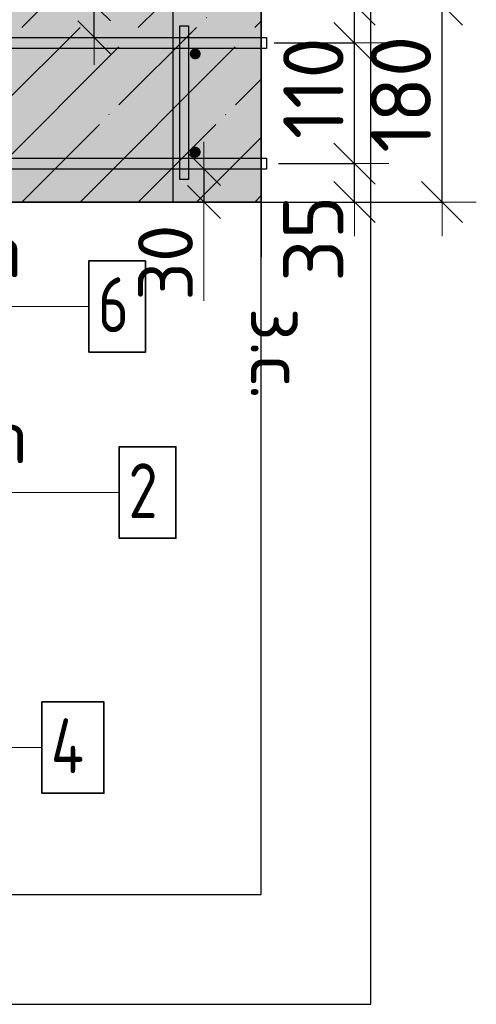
# Model space of a CAD drawing. Header units: millimetres. Extents: x -3026 to 47325, y -2839 to 55854.
# Tile 126 of 130: x 46336 to 46752, y 32833 to 33730. Entities that reach past the tile are written whole.
import ezdxf

# ---------------------------------------------------------------- set-up
doc = ezdxf.new("R2010")
doc.units = ezdxf.units.MM
doc.header["$PDMODE"] = 65
for name, pattern in [('______11', [125, 100, -12.5, 0, -12.5]), ('______5', [275, 200, -25, 25, -25]), ('________', [0])]:
    doc.linetypes.add(name, pattern=pattern)
for name, color, linetype, lineweight in [('Standard', 7, 'Continuous', 25), ('Арм.стержн. вертикальными 1', 22, 'Continuous', 35), ('Арм.стержн.горизонт. 1', 180, 'Continuous', 35), ('Размерная линия_ общее', 7, 'Continuous', 13), ('Размерная линия_ общее_1', 7, 'Continuous', 13)]:
    doc.layers.add(name, color=color, linetype=linetype, lineweight=lineweight)
doc.layers.add('Арм.стержн.Стяжки', color=7, linetype='Continuous', lineweight=35, true_color=0x501e0f)
doc.styles.add('ISOCPEUR', font='ISOCPEUR')
doc.dimstyles.new('DIMSTYLE_3', dxfattribs={"dimtxt": 55, "dimasz": 62.5, "dimexe": 0, "dimexo": 0, "dimgap": 27.5, "dimtad": 2, "dimdec": 0, "dimrnd": 5, "dimzin": 12, "dimdsep": 46, "dimtxsty": 'ISOCPEUR', "dimblk1": 'ALL_ML_STRICH', "dimblk2": 'ALL_ML_STRICH', "dimsah": 1, "dimcen": 0, "dimclrd": 7, "dimclre": 256, "dimclrt": 7, "dimadec": 0, "dimazin": 0, "dimtfac": 1, "dimtdec": 0, "dimtix": 1, "dimtmove": 2, "dimatfit": 3, "dimfxl": 0, "dimtzin": 0, "dimlwd": 0, "dimlwe": -3, "dimarcsym": 0})
doc.dimstyles.new('DIMSTYLE_7', dxfattribs={"dimtxt": 50, "dimasz": 50, "dimexe": 0, "dimexo": 0.001, "dimgap": 25, "dimtad": 2, "dimdec": 0, "dimrnd": 5, "dimzin": 12, "dimdsep": 46, "dimtxsty": 'ISOCPEUR', "dimblk1": 'ALL_ML_STRICH', "dimblk2": 'ALL_ML_STRICH', "dimsah": 1, "dimcen": 0, "dimse1": 1, "dimse2": 1, "dimclrd": 7, "dimclre": 256, "dimclrt": 7, "dimadec": 0, "dimazin": 0, "dimtfac": 1, "dimtdec": 0, "dimtix": 1, "dimtmove": 2, "dimatfit": 3, "dimfxl": 0, "dimtvp": 1.2, "dimtzin": 0, "dimlwd": 0, "dimlwe": -3, "dimarcsym": 0})
doc.dimstyles.new('DIMSTYLE_8', dxfattribs={"dimtxt": 55, "dimasz": 62.5, "dimexe": 0, "dimexo": 0, "dimgap": 27.5, "dimtad": 2, "dimdec": 0, "dimrnd": 5, "dimzin": 12, "dimdsep": 46, "dimtxsty": 'ISOCPEUR', "dimblk1": 'ALL_ML_STRICH', "dimblk2": 'ALL_ML_STRICH', "dimsah": 1, "dimcen": 0, "dimclrd": 7, "dimclre": 256, "dimclrt": 7, "dimadec": 0, "dimazin": 0, "dimtfac": 1, "dimtdec": 0, "dimtix": 1, "dimtmove": 2, "dimatfit": 3, "dimfxl": 0, "dimtvp": 1.2, "dimtzin": 0, "dimlwd": 0, "dimlwe": -3, "dimarcsym": 0})

# ---------------------------------------------------------------- blocks, each defined once
blk = doc.blocks.new('ALL_ML_STRICH')
at = {"color": 0, "linetype": 'ByBlock', "lineweight": -2}
for p, q in [((0, -0.5), (0, 0.5)), ((-0.3, -0.3), (0.3, 0.3)), ((-1, 0), (0.5, 0))]:
    blk.add_line(p, q, dxfattribs=at)
blk = doc.blocks.new('*D311')
at = {"layer": 'DEFPOINTS', "color": 7, "linetype": 'Continuous', "lineweight": 13, "transparency": 33554687}
for p in [(46551.78, 33599.06), (46533.82, 33564.06), (46640.95, 33564.06)]:
    blk.add_point(p, dxfattribs=at)
at = {"layer": 'Размерная линия_ общее', "color": 253, "linetype": 'Continuous', "lineweight": -2, "true_color": 0xa0a0a0, "transparency": 33554687}
for p, q in [((46571.78, 33599.06), (46640.95, 33599.06)), ((46553.82, 33564.06), (46640.95, 33564.06))]:
    blk.add_line(p, q, dxfattribs=at)
at = {"layer": 'Размерная линия_ общее', "color": 7, "linetype": 'Continuous', "lineweight": -2, "transparency": 33554687}
blk.add_line((46640.95, 33564.06), (46640.95, 33599.06), dxfattribs=at)
at = {"layer": 'Размерная линия_ общее', "color": 7, "linetype": 'Continuous', "lineweight": 13, "transparency": 33554687, "xscale": 62.5, "yscale": 62.5, "zscale": 62.5}
for p, rotation in [((46640.95, 33599.06), 90), ((46640.95, 33564.06), 270)]:
    blk.add_blockref('ALL_ML_STRICH', p, dxfattribs=dict(at, rotation=rotation))
at = {"layer": 'Размерная линия_ общее', "color": 7, "linetype": 'Continuous', "lineweight": 13, "transparency": 33554687, "insert": (46603.38, 33530.67), "char_height": 55, "width": 110, "attachment_point": 5, "rotation": 90, "style": 'ISOCPEUR'}
blk.add_mtext('\\A1;{35}', dxfattribs=at)
blk = doc.blocks.new('*D312')
at = {"layer": 'DEFPOINTS', "color": 7, "linetype": 'Continuous', "lineweight": 13, "transparency": 33554687}
for p in [(46547.69, 33709.06), (46551.78, 33599.06), (46640.95, 33599.06)]:
    blk.add_point(p, dxfattribs=at)
at = {"layer": 'Размерная линия_ общее', "color": 253, "linetype": 'Continuous', "lineweight": -2, "true_color": 0xa0a0a0, "transparency": 33554687}
for p, q in [((46567.69, 33709.06), (46640.95, 33709.06)), ((46571.78, 33599.06), (46640.95, 33599.06))]:
    blk.add_line(p, q, dxfattribs=at)
at = {"layer": 'Размерная линия_ общее', "color": 7, "linetype": 'Continuous', "lineweight": -2, "transparency": 33554687}
blk.add_line((46640.95, 33599.06), (46640.95, 33709.06), dxfattribs=at)
at = {"layer": 'Размерная линия_ общее', "color": 7, "linetype": 'Continuous', "lineweight": 13, "transparency": 33554687, "xscale": 62.5, "yscale": 62.5, "zscale": 62.5}
for p, rotation in [((46640.95, 33709.06), 90), ((46640.95, 33599.06), 270)]:
    blk.add_blockref('ALL_ML_STRICH', p, dxfattribs=dict(at, rotation=rotation))
at = {"layer": 'Размерная линия_ общее', "color": 7, "linetype": 'Continuous', "lineweight": 13, "transparency": 33554687, "insert": (46603.45, 33667.81), "char_height": 55, "width": 165, "attachment_point": 5, "rotation": 90, "style": 'ISOCPEUR'}
blk.add_mtext('\\A1;{110}', dxfattribs=at)
blk = doc.blocks.new('*D313')
at = {"layer": 'DEFPOINTS', "color": 7, "linetype": 'Continuous', "lineweight": 13, "transparency": 33554687}
for p in [(46541.81, 33744.06), (46547.69, 33709.06), (46640.95, 33709.06)]:
    blk.add_point(p, dxfattribs=at)
at = {"layer": 'Размерная линия_ общее', "color": 253, "linetype": 'Continuous', "lineweight": -2, "true_color": 0xa0a0a0, "transparency": 33554687}
for p, q in [((46561.81, 33744.06), (46640.95, 33744.06)), ((46567.69, 33709.06), (46640.95, 33709.06))]:
    blk.add_line(p, q, dxfattribs=at)
at = {"layer": 'Размерная линия_ общее', "color": 7, "linetype": 'Continuous', "lineweight": -2, "transparency": 33554687}
blk.add_line((46640.95, 33709.06), (46640.95, 33744.06), dxfattribs=at)
at = {"layer": 'Размерная линия_ общее', "color": 7, "linetype": 'Continuous', "lineweight": 13, "transparency": 33554687, "xscale": 62.5, "yscale": 62.5, "zscale": 62.5}
for p, rotation in [((46640.95, 33744.06), 90), ((46640.95, 33709.06), 270)]:
    blk.add_blockref('ALL_ML_STRICH', p, dxfattribs=dict(at, rotation=rotation))
at = {"layer": 'Размерная линия_ общее', "color": 7, "linetype": 'Continuous', "lineweight": 13, "transparency": 33554687, "insert": (46603.47, 33798.75), "char_height": 55, "width": 110, "attachment_point": 5, "rotation": 90, "style": 'ISOCPEUR'}
blk.add_mtext('\\A1;{35}', dxfattribs=at)
blk = doc.blocks.new('*D314')
at = {"layer": 'DEFPOINTS', "color": 7, "linetype": 'Continuous', "lineweight": 13, "transparency": 33554687}
for p in [(46547.37, 33744.06), (46553.82, 33564.06), (46720.7, 33564.06)]:
    blk.add_point(p, dxfattribs=at)
at = {"layer": 'Размерная линия_ общее', "color": 253, "linetype": 'Continuous', "lineweight": -2, "true_color": 0xa0a0a0, "transparency": 33554687}
for p, q in [((46567.37, 33744.06), (46720.7, 33744.06)), ((46573.82, 33564.06), (46720.7, 33564.06))]:
    blk.add_line(p, q, dxfattribs=at)
at = {"layer": 'Размерная линия_ общее', "color": 7, "linetype": 'Continuous', "lineweight": -2, "transparency": 33554687}
blk.add_line((46720.7, 33564.06), (46720.7, 33744.06), dxfattribs=at)
at = {"layer": 'Размерная линия_ общее', "color": 7, "linetype": 'Continuous', "lineweight": 13, "transparency": 33554687, "xscale": 62.5, "yscale": 62.5, "zscale": 62.5}
for p, rotation in [((46720.7, 33744.06), 90), ((46720.7, 33564.06), 270)]:
    blk.add_blockref('ALL_ML_STRICH', p, dxfattribs=dict(at, rotation=rotation))
at = {"layer": 'Размерная линия_ общее', "color": 7, "linetype": 'Continuous', "lineweight": 13, "transparency": 33554687, "insert": (46683.2, 33662.31), "char_height": 55, "width": 165, "attachment_point": 5, "rotation": 90, "style": 'ISOCPEUR'}
blk.add_mtext('\\A1;{180}', dxfattribs=at)
blk = doc.blocks.new('*D315')
at = {"layer": 'DEFPOINTS', "color": 7, "linetype": 'Continuous', "lineweight": 13, "transparency": 33554687}
for p in [(46394.96, 33744.06), (46394.96, 33714.06), (46403.68, 33714.06)]:
    blk.add_point(p, dxfattribs=at)
at = {"layer": 'Размерная линия_ общее_1', "color": 7, "linetype": 'Continuous', "lineweight": -2, "transparency": 33554687}
blk.add_line((46403.68, 33714.06), (46403.68, 33744.06), dxfattribs=at)
at = {"layer": 'Размерная линия_ общее_1', "color": 7, "linetype": 'Continuous', "lineweight": 13, "transparency": 33554687, "xscale": 50, "yscale": 50, "zscale": 50}
for p, rotation in [((46403.68, 33744.06), 90), ((46403.68, 33714.06), 270)]:
    blk.add_blockref('ALL_ML_STRICH', p, dxfattribs=dict(at, rotation=rotation))
at = {"layer": 'Размерная линия_ общее_1', "color": 7, "linetype": 'Continuous', "lineweight": 13, "transparency": 33554687, "insert": (46396.42, 33752.9), "char_height": 50, "width": 2.5, "attachment_point": 1, "rotation": 90, "line_spacing_factor": 0.60241, "style": 'ISOCPEUR'}
blk.add_mtext('з.с.', dxfattribs=at)
at = {"layer": 'Размерная линия_ общее_1', "color": 7, "linetype": 'Continuous', "lineweight": 13, "transparency": 33554687, "insert": (46368.68, 33799.88), "char_height": 50, "width": 100, "attachment_point": 5, "rotation": 90, "style": 'ISOCPEUR'}
blk.add_mtext('\\A1;{30}', dxfattribs=at)
blk = doc.blocks.new('*D322')
at = {"layer": 'DEFPOINTS', "color": 7, "linetype": 'Continuous', "lineweight": 13, "transparency": 33554687}
for p in [(46494.96, 33594.06), (46503.68, 33594.06), (46494.96, 33564.06)]:
    blk.add_point(p, dxfattribs=at)
at = {"layer": 'Размерная линия_ общее_1', "color": 7, "linetype": 'Continuous', "lineweight": -2, "transparency": 33554687}
blk.add_line((46503.68, 33594.06), (46503.68, 33564.06), dxfattribs=at)
at = {"layer": 'Размерная линия_ общее_1', "color": 7, "linetype": 'Continuous', "lineweight": 13, "transparency": 33554687, "xscale": 50, "yscale": 50, "zscale": 50}
for p, rotation in [((46503.68, 33594.06), 90), ((46503.68, 33564.06), 270)]:
    blk.add_blockref('ALL_ML_STRICH', p, dxfattribs=dict(at, rotation=rotation))
at = {"layer": 'Размерная линия_ общее_1', "color": 7, "linetype": 'Continuous', "lineweight": 13, "transparency": 33554687, "insert": (46468.68, 33508.86), "char_height": 50, "width": 100, "attachment_point": 5, "rotation": 90, "style": 'ISOCPEUR'}
blk.add_mtext('\\A1;{30}', dxfattribs=at)
at = {"layer": 'Размерная линия_ общее_1', "color": 7, "linetype": 'Continuous', "lineweight": 13, "transparency": 33554687, "insert": (46596.42, 33467.72), "char_height": 50, "width": 2.5, "attachment_point": 1, "rotation": 270, "line_spacing_factor": 0.60241, "style": 'ISOCPEUR'}
blk.add_mtext('з.с.', dxfattribs=at)

msp = doc.modelspace()

# ---------------------------------------------------------------- hatches: boundary and pattern name
at = {"layer": 'Standard', "linetype": 'Continuous', "lineweight": -3, "transparency": 33554687}
msp.add_hatch(color=7, dxfattribs=at).paths.add_polyline_path([(45815.8, 33744.06), (45815.8, 33564.06), (46555.84, 33564.06), (46555.84, 33744.06)])
at = {"layer": 'Арм.стержн. вертикальными 1', "linetype": 'Continuous', "lineweight": 50, "transparency": 33554687}
for points in [[(46500.8, 33699.06), (46500.42, 33700.98), (46499.34, 33702.6), (46497.71, 33703.68), (46495.8, 33704.06), (46493.89, 33703.68), (46492.26, 33702.6), (46491.18, 33700.98), (46490.8, 33699.06), (46491.18, 33697.15), (46492.26, 33695.53), (46493.89, 33694.44), (46495.8, 33694.06), (46497.71, 33694.44), (46499.34, 33695.53), (46500.42, 33697.15)], [(46500.8, 33609.53), (46500.42, 33611.44), (46499.34, 33613.07), (46497.71, 33614.15), (46495.8, 33614.53), (46493.89, 33614.15), (46492.26, 33613.07), (46491.18, 33611.44), (46490.8, 33609.53), (46491.18, 33607.62), (46492.26, 33606), (46493.89, 33604.91), (46495.8, 33604.53), (46497.71, 33604.91), (46499.34, 33606), (46500.42, 33607.62)]]:
    msp.add_hatch(color=4, dxfattribs=at).paths.add_polyline_path(points)

# ---------------------------------------------------------------- linework, layer by layer
at = {"layer": 'Standard', "color": 7, "linetype": 'Continuous', "lineweight": 25, "transparency": 33554687}
msp.add_line((46555.84, 33794.06), (46555.84, 33514.06), dxfattribs=at)
at = {"layer": 'Standard', "color": 52, "linetype": 'Continuous', "lineweight": -3, "transparency": 33554687}
for p, q in [((46555.84, 32932.94), (46555.84, 33790.98)), ((46555.84, 32932.94), (46555.84, 33790.98)), ((45644.92, 32932.94), (46555.84, 32932.94)), ((45644.92, 32932.94), (46555.84, 32932.94))]:
    msp.add_line(p, q, dxfattribs=at)
at = {"layer": 'Standard', "color": 253, "linetype": '______5', "lineweight": -3, "true_color": 0xababab, "transparency": 33554687}
for p, q in [((46178.76, 33564.06), (46358.76, 33744.06)), ((46284.83, 33564.06), (46464.83, 33744.06)), ((46390.89, 33564.06), (46555.84, 33729.01)), ((46496.96, 33564.06), (46555.84, 33622.95))]:
    msp.add_line(p, q, dxfattribs=at)
at = {"layer": 'Standard', "color": 253, "linetype": '______11', "lineweight": -3, "true_color": 0xababab, "transparency": 33554687}
for p, q in [((46231.8, 33564.06), (46411.8, 33744.06)), ((46337.86, 33564.06), (46517.86, 33744.06)), ((46443.93, 33564.06), (46555.84, 33675.98)), ((46549.99, 33564.06), (46555.84, 33569.91))]:
    msp.add_line(p, q, dxfattribs=at)
at = {"layer": 'Standard', "color": 253, "linetype": '________', "lineweight": 25, "true_color": 0xababab, "transparency": 33554687}
msp.add_line((46475.8, 33564.06), (46475.8, 33744.06), dxfattribs=at)
at = {"layer": 'Standard', "color": 7, "linetype": 'Continuous', "lineweight": 35, "transparency": 33554687}
msp.add_line((45995.8, 33564.06), (46555.84, 33564.06), dxfattribs=at)
at = {"layer": 'Standard', "color": 7, "linetype": 'Continuous', "lineweight": 13, "transparency": 33554687}
msp.add_line((46503.68, 33564.06), (46503.68, 33474.06), dxfattribs=at)
at = {"layer": 'Standard', "color": 7, "linetype": 'Continuous', "lineweight": 25, "transparency": 33554687}
msp.add_lwpolyline([(45544.92, 32832.94), (46655.84, 32832.94), (46655.84, 33890.98), (45544.92, 33890.98), (45544.92, 32832.94)], dxfattribs=at)
at = {"layer": 'Арм.стержн. вертикальными 1', "color": 7, "linetype": 'Continuous', "lineweight": 13, "transparency": 33554687}
msp.add_line((46018.6, 33299.3), (46426.6, 33299.3), dxfattribs=at)
at = {"layer": 'Арм.стержн. вертикальными 1', "color": 7, "linetype": 'Continuous', "lineweight": 35, "transparency": 33554687}
msp.add_lwpolyline([(46426.6, 33257.63), (46478.27, 33257.63), (46478.27, 33340.97), (46426.6, 33340.97), (46426.6, 33257.63)], dxfattribs=at)
at = {"layer": 'Арм.стержн.горизонт. 1', "color": 52, "linetype": 'Continuous', "lineweight": 25, "transparency": 33554687}
msp.add_line((45865.8, 33564.06), (46555.84, 33564.06), dxfattribs=at)
at = {"layer": 'Арм.стержн.горизонт. 1', "color": 7, "linetype": 'Continuous', "lineweight": 13, "transparency": 33554687}
msp.add_line((46067.93, 33066.91), (46355.93, 33066.91), dxfattribs=at)
at = {"layer": 'Арм.стержн.горизонт. 1', "color": 4, "linetype": 'Continuous', "lineweight": 25, "transparency": 33554687}
for points in [[(46560.84, 33704.06), (45895.8, 33704.06), (45895.8, 33714.06), (46560.84, 33714.06), (46560.84, 33704.06)], [(46560.84, 33704.06), (45895.8, 33704.06), (45895.8, 33714.06), (46560.84, 33714.06), (46560.84, 33704.06)], [(46560.84, 33704.06), (45895.8, 33704.06), (45895.8, 33714.06), (46560.84, 33714.06), (46560.84, 33704.06)], [(46560.84, 33704.06), (45895.8, 33704.06), (45895.8, 33714.06), (46560.84, 33714.06), (46560.84, 33704.06)], [(46560.84, 33704.06), (45895.8, 33704.06), (45895.8, 33714.06), (46560.84, 33714.06), (46560.84, 33704.06)], [(46560.84, 33704.06), (45895.8, 33704.06), (45895.8, 33714.06), (46560.84, 33714.06), (46560.84, 33704.06)], [(46560.84, 33704.06), (45895.8, 33704.06), (45895.8, 33714.06), (46560.84, 33714.06), (46560.84, 33704.06)], [(46560.84, 33704.06), (45895.8, 33704.06), (45895.8, 33714.06), (46560.84, 33714.06), (46560.84, 33704.06)], [(46560.84, 33704.06), (45895.8, 33704.06), (45895.8, 33714.06), (46560.84, 33714.06), (46560.84, 33704.06)], [(46560.84, 33704.06), (45895.8, 33704.06), (45895.8, 33714.06), (46560.84, 33714.06), (46560.84, 33704.06)], [(46560.84, 33704.06), (45895.8, 33704.06), (45895.8, 33714.06), (46560.84, 33714.06), (46560.84, 33704.06)], [(46560.84, 33704.06), (45895.8, 33704.06), (45895.8, 33714.06), (46560.84, 33714.06), (46560.84, 33704.06)], [(46560.84, 33704.06), (45895.8, 33704.06), (45895.8, 33714.06), (46560.84, 33714.06), (46560.84, 33704.06)], [(46560.84, 33594.06), (45895.8, 33594.06), (45895.8, 33604.06), (46560.84, 33604.06), (46560.84, 33594.06)], [(46560.84, 33594.06), (45895.8, 33594.06), (45895.8, 33604.06), (46560.84, 33604.06), (46560.84, 33594.06)], [(46560.84, 33594.06), (45895.8, 33594.06), (45895.8, 33604.06), (46560.84, 33604.06), (46560.84, 33594.06)], [(46560.84, 33594.06), (45895.8, 33594.06), (45895.8, 33604.06), (46560.84, 33604.06), (46560.84, 33594.06)], [(46560.84, 33594.06), (45895.8, 33594.06), (45895.8, 33604.06), (46560.84, 33604.06), (46560.84, 33594.06)], [(46560.84, 33594.06), (45895.8, 33594.06), (45895.8, 33604.06), (46560.84, 33604.06), (46560.84, 33594.06)], [(46560.84, 33594.06), (45895.8, 33594.06), (45895.8, 33604.06), (46560.84, 33604.06), (46560.84, 33594.06)], [(46560.84, 33594.06), (45895.8, 33594.06), (45895.8, 33604.06), (46560.84, 33604.06), (46560.84, 33594.06)], [(46560.84, 33594.06), (45895.8, 33594.06), (45895.8, 33604.06), (46560.84, 33604.06), (46560.84, 33594.06)], [(46560.84, 33594.06), (45895.8, 33594.06), (45895.8, 33604.06), (46560.84, 33604.06), (46560.84, 33594.06)], [(46560.84, 33594.06), (45895.8, 33594.06), (45895.8, 33604.06), (46560.84, 33604.06), (46560.84, 33594.06)], [(46560.84, 33594.06), (45895.8, 33594.06), (45895.8, 33604.06), (46560.84, 33604.06), (46560.84, 33594.06)], [(46560.84, 33594.06), (45895.8, 33594.06), (45895.8, 33604.06), (46560.84, 33604.06), (46560.84, 33594.06)]]:
    msp.add_lwpolyline(points, dxfattribs=at)
at = {"layer": 'Арм.стержн.горизонт. 1', "color": 7, "linetype": 'Continuous', "lineweight": 35, "transparency": 33554687}
msp.add_lwpolyline([(46355.93, 33025.24), (46412.59, 33025.24), (46412.59, 33108.57), (46355.93, 33108.57), (46355.93, 33025.24)], dxfattribs=at)
at = {"layer": 'Арм.стержн.Стяжки', "color": 7, "linetype": 'Continuous', "lineweight": 13, "transparency": 33554687}
msp.add_line((46034.77, 33468.76), (46398.77, 33468.76), dxfattribs=at)
at = {"layer": 'Арм.стержн.Стяжки', "color": 40, "linetype": 'Continuous', "lineweight": 25, "transparency": 33554687}
msp.add_lwpolyline([(46481.8, 33584.53), (46481.8, 33724.53), (46489.8, 33724.53), (46489.8, 33584.53), (46481.8, 33584.53)], dxfattribs=at)
msp.add_lwpolyline([(46481.8, 33584.53), (46481.8, 33724.53), (46489.8, 33724.53), (46489.8, 33584.53), (46481.8, 33584.53)], dxfattribs=at)
msp.add_lwpolyline([(46481.8, 33584.53), (46481.8, 33724.53), (46489.8, 33724.53), (46489.8, 33584.53), (46481.8, 33584.53)], dxfattribs=at)
msp.add_lwpolyline([(46481.8, 33584.53), (46481.8, 33724.53), (46489.8, 33724.53), (46489.8, 33584.53), (46481.8, 33584.53)], dxfattribs=at)
msp.add_lwpolyline([(46481.8, 33584.53), (46481.8, 33724.53), (46489.8, 33724.53), (46489.8, 33584.53), (46481.8, 33584.53)], dxfattribs=at)
msp.add_lwpolyline([(46481.8, 33584.53), (46481.8, 33724.53), (46489.8, 33724.53), (46489.8, 33584.53), (46481.8, 33584.53)], dxfattribs=at)
at = {"layer": 'Арм.стержн.Стяжки', "color": 7, "linetype": 'Continuous', "lineweight": 35, "transparency": 33554687}
msp.add_lwpolyline([(46398.77, 33427.09), (46450.44, 33427.09), (46450.44, 33510.43), (46398.77, 33510.43), (46398.77, 33427.09)], dxfattribs=at)

# ---------------------------------------------------------------- texts
at = {"layer": 'Арм.стержн. вертикальными 1', "color": 7, "linetype": 'Continuous', "lineweight": 25, "transparency": 33554687, "char_height": 50, "attachment_point": 7, "style": 'ISOCPEUR'}
for s, insert, width in [('\\W0.94;ø10 L=4130mm ', (45941.6, 33325.97), 483.2939), ('\\W0.78;2', (46434.94, 33275.97), 54.4011)]:
    msp.add_mtext(s, dxfattribs=dict(at, insert=insert, width=width))
at = {"layer": 'Арм.стержн.горизонт. 1', "color": 7, "linetype": 'Continuous', "lineweight": 25, "transparency": 33554687, "insert": (46364.26, 33043.57), "char_height": 50, "width": 59.9722, "attachment_point": 7, "style": 'ISOCPEUR'}
msp.add_mtext('\\W0.80;4', dxfattribs=at)
at = {"layer": 'Арм.стержн.Стяжки', "color": 7, "linetype": 'Continuous', "lineweight": 25, "transparency": 33554687, "char_height": 50, "attachment_point": 7, "style": 'ISOCPEUR'}
for s, insert, width in [('\\W0.98;ø8 L=270mm ', (45968.77, 33495.43), 429.2108), ('\\W0.78;6', (46407.11, 33445.43), 54.4012)]:
    msp.add_mtext(s, dxfattribs=dict(at, insert=insert, width=width))

# ---------------------------------------------------------------- dimensions: what is measured, and where the dimension line sits
at = {"layer": 'Размерная линия_ общее', "color": 7, "linetype": 'Continuous', "lineweight": 13, "transparency": 33554687}
for base, p1, p2, dimstyle, picture, middle in [((46640.95, 33744.06), (46567.69, 33709.06), (46561.81, 33744.06), 'DIMSTYLE_8', '*D313', (46603.47, 33798.75)), ((46720.7, 33744.06), (46573.82, 33564.06), (46567.37, 33744.06), 'DIMSTYLE_3', '*D314', (46683.2, 33662.31)), ((46640.95, 33709.06), (46571.78, 33599.06), (46567.69, 33709.06), 'DIMSTYLE_8', '*D312', (46603.45, 33667.81)), ((46640.95, 33599.06), (46553.82, 33564.06), (46571.78, 33599.06), 'DIMSTYLE_8', '*D311', (46603.38, 33530.67))]:
    dim = msp.add_linear_dim(base=base, p1=p1, p2=p2, angle=90, dimstyle=dimstyle, override={"dimpost": '<>', "dimclrd": 7, "dimclre": 253, "dimclrt": 7, "dimlwd": 0, "dimlwe": 65533}, dxfattribs=at)
    dim.commit()
    dim.dimension.update_dxf_attribs({"geometry": picture, "text_midpoint": middle, "dimtype": 160})
at = {"layer": 'Размерная линия_ общее_1', "color": 7, "linetype": 'Continuous', "lineweight": 13, "transparency": 33554687}
for base, p1, p2, angle, picture, middle in [((46403.68, 33744.06), (46394.96, 33714.06), (46394.96, 33744.06), 90, '*D315', (46368.68, 33799.88)), ((46503.68, 33564.06), (46494.96, 33594.06), (46494.96, 33564.06), 270, '*D322', (46468.68, 33508.86))]:
    dim = msp.add_linear_dim(base=base, p1=p1, p2=p2, angle=angle, text='<>\\Xз.с.', dimstyle='DIMSTYLE_7', override={"dimpost": '<>', "dimclrd": 7, "dimclre": 253, "dimclrt": 7, "dimlwd": 0, "dimlwe": 65533}, dxfattribs=at)
    dim.commit()
    dim.dimension.update_dxf_attribs({"geometry": picture, "text_midpoint": middle, "dimtype": 160})

doc.saveas('drawing.dxf')
